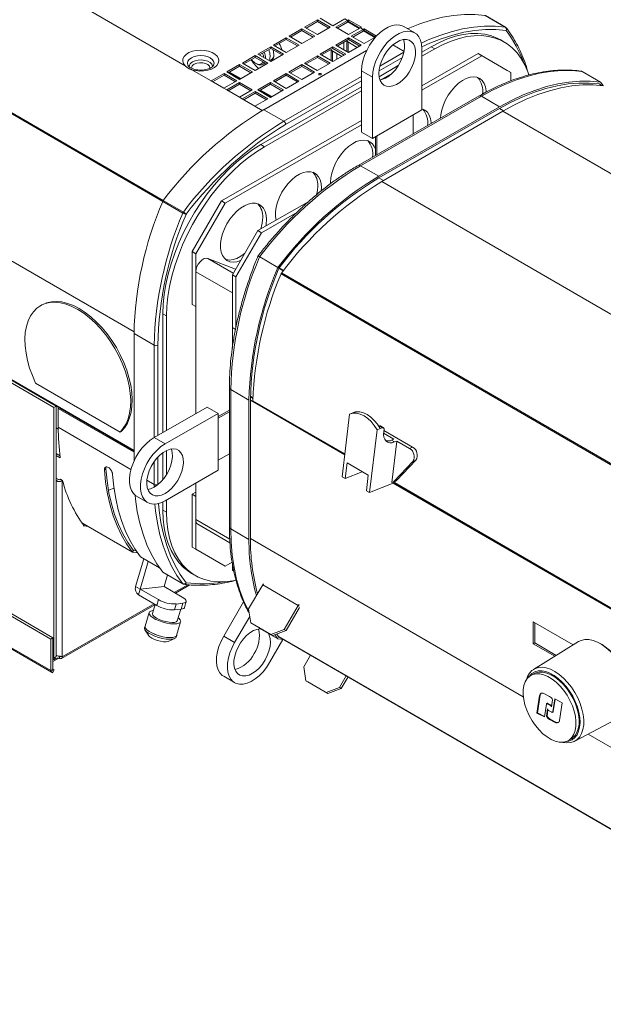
# Model space of a CAD drawing. Header units: millimetres. Extents: x 9 to 1212, y -908 to 458.
# Tile 4 of 9: x 673 to 898, y -773 to -392. Entities that reach past the tile are written whole.
import ezdxf

# ---------------------------------------------------------------- set-up
doc = ezdxf.new("R2010")
doc.units = ezdxf.units.MM

msp = doc.modelspace()

# ---------------------------------------------------------------- linework, layer by layer
at = {"color": 7, "linetype": 'Continuous', "lineweight": 15}
for p, q in [((677.98, -375.85), (736.48, -409.76)), ((787.7, -392), (782.74, -394.85)), ((792.64, -394.87), (787.7, -392)), ((787.7, -392.66), (787.7, -392)), ((788.76, -391.39), (793.7, -394.26)), ((793.7, -394.26), (798.31, -391.61)), ((799.37, -392.22), (794.76, -394.87)), ((798.31, -391.61), (799.37, -392.22)), ((799.37, -392.22), (799.37, -392.87)), ((799.73, -392.01), (804.67, -394.88)), ((799.73, -392.67), (799.73, -392.01)), ((860.3, -394.82), (852.53, -390.32)), ((860.42, -394.87), (852.66, -390.37)), ((781.68, -395.47), (776.72, -398.32)), ((781.68, -396.12), (777.28, -398.65)), ((786.62, -398.33), (781.68, -395.47)), ((781.68, -396.12), (781.68, -395.47)), ((786.05, -398.65), (781.68, -396.12)), ((782.74, -394.85), (787.68, -397.72)), ((787.7, -392.66), (783.31, -395.18)), ((787.68, -397.72), (792.64, -394.87)), ((792.07, -395.19), (787.7, -392.66)), ((794.76, -394.87), (799.7, -397.73)), ((799.37, -392.87), (795.33, -395.2)), ((799.7, -397.73), (804.31, -395.08)), ((799.73, -392.67), (804.1, -395.2)), ((805.36, -395.7), (800.76, -398.35)), ((804.31, -395.08), (805.36, -395.7)), ((805.36, -395.7), (805.36, -396.35)), ((805.72, -396.15), (805.73, -395.49)), ((805.72, -396.15), (810.1, -398.68)), ((805.73, -395.49), (810.54, -398.28)), ((825.31, -397.02), (821.07, -394.57)), ((775.65, -398.93), (770.69, -401.78)), ((775.65, -399.58), (771.26, -402.11)), ((780.59, -401.79), (775.65, -398.93)), ((775.65, -399.58), (775.65, -398.93)), ((780.03, -402.12), (775.65, -399.58)), ((776.72, -398.32), (781.66, -401.18)), ((781.66, -401.18), (786.62, -398.33)), ((799.7, -398.96), (794.74, -401.81)), ((799.7, -399.61), (795.3, -402.14)), ((804.64, -401.82), (799.7, -398.96)), ((799.7, -399.61), (799.7, -398.96)), ((804.07, -402.15), (799.7, -399.61)), ((800.76, -398.35), (805.7, -401.21)), ((805.36, -396.35), (801.32, -398.67)), ((805.7, -401.21), (810.25, -398.59)), ((859.96, -400.6), (858.55, -399.78)), ((769.63, -402.39), (764.67, -405.24)), ((769.63, -403.04), (765.24, -405.57)), ((774.57, -405.25), (769.63, -402.39)), ((769.63, -403.04), (769.63, -402.39)), ((774.01, -405.58), (769.63, -403.04)), ((770.69, -401.78), (775.63, -404.64)), ((775.63, -404.64), (780.59, -401.79)), ((793.67, -402.42), (788.71, -405.27)), ((793.67, -403.07), (789.28, -405.6)), ((797.1, -406.15), (793, -403.78)), ((793, -403.78), (793, -407.76)), ((798.61, -405.28), (793.67, -402.42)), ((793.67, -403.07), (793.67, -402.42)), ((798.05, -405.61), (793.67, -403.07)), ((794.74, -401.81), (799.68, -404.67)), ((797.94, -403.67), (797.94, -400.62)), ((803.11, -402.7), (799, -400.31)), ((799, -400.31), (799, -404.28)), ((799.57, -400.64), (799.57, -404.61)), ((799.68, -404.67), (804.64, -401.82)), ((831.72, -402.38), (828.1, -404.47)), ((828.1, -403.2), (828.1, -426.88)), ((833.14, -403.2), (828.1, -406.1)), ((831.72, -402.38), (833.14, -403.2)), ((763.61, -405.85), (758.65, -408.71)), ((763.61, -406.51), (759.22, -409.03)), ((768.55, -408.72), (763.61, -405.85)), ((763.61, -406.51), (763.61, -405.85)), ((767.98, -409.04), (763.61, -406.51)), ((764.67, -405.24), (769.61, -408.11)), ((766.93, -426.76), (806.72, -403.88)), ((769.12, -407.82), (770.13, -407.24)), ((769.12, -407.82), (770.13, -407.24)), ((769.61, -408.11), (774.57, -405.25)), ((787.65, -405.88), (782.69, -408.73)), ((787.65, -406.54), (783.26, -409.06)), ((792.59, -408.75), (787.65, -405.88)), ((787.65, -406.54), (787.65, -405.88)), ((792.02, -409.07), (787.65, -406.54)), ((788.71, -405.27), (793.65, -408.13)), ((793.57, -404.11), (793.57, -408.08)), ((793.65, -408.13), (798.61, -405.28)), ((795.21, -405.06), (795.21, -407.24)), ((828.1, -417.53), (849.79, -405.06)), ((828.1, -419.16), (851.2, -405.88)), ((849.79, -405.06), (861.12, -411.61)), ((851.2, -405.88), (849.79, -405.06)), ((851.2, -405.88), (862.53, -412.42)), ((739.09, -411.28), (746.6, -415.63)), ((757.59, -409.32), (752.63, -412.17)), ((757.59, -409.97), (753.19, -412.5)), ((762.53, -412.18), (757.59, -409.32)), ((757.59, -409.97), (757.59, -409.32)), ((761.96, -412.51), (757.59, -409.97)), ((758.65, -408.71), (763.59, -411.57)), ((763.59, -411.57), (768.55, -408.72)), ((763.75, -408.83), (764.1, -409.03)), ((766.58, -409.28), (767.49, -408.76)), ((781.63, -409.34), (776.67, -412.2)), ((781.63, -410), (777.23, -412.52)), ((786.57, -412.21), (781.63, -409.34)), ((781.63, -410), (781.63, -409.34)), ((786, -412.53), (781.63, -410)), ((782.69, -408.73), (787.63, -411.6)), ((787.63, -411.6), (792.59, -408.75)), ((818.96, -409.72), (811.54, -413.99)), ((751.56, -412.78), (746.6, -415.63)), ((751.56, -413.43), (747.17, -415.96)), ((756.5, -415.64), (751.56, -412.78)), ((751.56, -413.43), (751.56, -412.78)), ((755.94, -415.97), (751.56, -413.43)), ((752.63, -412.17), (757.57, -415.03)), ((753.71, -412.2), (758.09, -414.73)), ((753.71, -412.2), (758.09, -414.73)), ((757.57, -415.03), (762.53, -412.18)), ((775.61, -412.81), (770.65, -415.66)), ((775.61, -413.46), (771.21, -415.99)), ((780.55, -415.67), (775.61, -412.81)), ((775.61, -413.46), (775.61, -412.81)), ((779.98, -416), (775.61, -413.46)), ((776.67, -412.2), (781.61, -415.06)), ((781.61, -415.06), (786.57, -412.21)), ((804.74, -411.75), (808.97, -414.2)), ((804.74, -435.43), (804.74, -411.75)), ((808.97, -437.88), (808.97, -414.2)), ((816.45, -412.8), (812.16, -415.26)), ((862.53, -412.42), (861.12, -411.61)), ((862.53, -412.42), (862.53, -415.59)), ((890.07, -412.02), (897.13, -416.11)), ((751.54, -418.49), (746.6, -415.63)), ((751.54, -418.49), (756.5, -415.64)), ((751.54, -418.49), (752.6, -419.11)), ((757.56, -416.26), (752.6, -419.11)), ((757.56, -416.91), (753.17, -419.44)), ((762.5, -419.12), (757.56, -416.26)), ((757.56, -416.91), (757.56, -416.26)), ((761.94, -419.44), (757.56, -416.91)), ((769.58, -416.27), (764.62, -419.12)), ((769.58, -416.92), (765.19, -419.45)), ((804.74, -417.9), (765.83, -440.27)), ((774.52, -419.13), (769.58, -416.27)), ((769.58, -416.92), (769.58, -416.27)), ((773.96, -419.46), (769.58, -416.92)), ((770.65, -415.66), (775.59, -418.52)), ((775.59, -418.52), (780.55, -415.67)), ((897.7, -417.41), (896.68, -416.82)), ((897.13, -416.11), (898.15, -417.47)), ((757.54, -421.97), (752.6, -419.11)), ((757.54, -421.97), (762.5, -419.12)), ((757.54, -421.97), (758.6, -422.58)), ((763.56, -419.73), (758.6, -422.58)), ((763.54, -425.45), (758.6, -422.58)), ((763.56, -420.39), (759.17, -422.91)), ((763.54, -425.45), (768.5, -422.6)), ((768.5, -422.6), (763.56, -419.73)), ((763.56, -420.39), (763.56, -419.73)), ((767.93, -422.92), (763.56, -420.39)), ((764.62, -419.12), (769.56, -421.99)), ((765.71, -419.15), (770.08, -421.69)), ((765.71, -419.15), (770.08, -421.69)), ((804.74, -419.53), (767.24, -441.09)), ((769.56, -421.99), (774.52, -419.13)), ((850.19, -421.46), (803.43, -448.35)), ((851.09, -421.55), (804.33, -448.44)), ((851.09, -421.55), (858.15, -425.64)), ((811.39, -452.53), (858.15, -425.64)), ((811.39, -453.18), (858.15, -426.29)), ((766.93, -426.76), (774.69, -431.26)), ((828.1, -426.88), (808.97, -437.88)), ((812.6, -454.57), (859.37, -427.35)), ((824.74, -428.81), (824.74, -436.09)), ((859.37, -427.35), (1102.12, -568.06)), ((750.59, -462.09), (804.74, -430.96)), ((752, -462.91), (804.74, -432.59)), ((804.74, -435.43), (808.97, -437.88)), ((810.08, -444.53), (810.08, -437.25)), ((810.64, -444.2), (810.64, -436.92)), ((765.83, -440.27), (767.24, -441.09)), ((804.33, -448.44), (811.39, -452.53)), ((789.2, -457.04), (789.14, -458.22)), ((812.6, -454.57), (1055.36, -595.28)), ((735.62, -466.77), (727.86, -462.27)), ((728.08, -461.88), (735.85, -466.38)), ((739.25, -481.67), (750.59, -462.09)), ((740.67, -482.49), (752, -462.91)), ((752, -462.91), (750.59, -462.09)), ((764.7, -473.54), (784.36, -462.23)), ((766.11, -474.36), (779.75, -466.51)), ((754.78, -490.67), (764.7, -473.54)), ((756.19, -491.49), (766.11, -474.36)), ((766.11, -474.36), (764.7, -473.54)), ((740.67, -482.49), (739.25, -481.67)), ((739.25, -502.09), (739.25, -481.67)), ((740.67, -502.91), (740.67, -482.49)), ((765.35, -483.74), (772.4, -487.83)), ((756.03, -488.51), (745.32, -484.31)), ((754.78, -497.67), (740.67, -489.49)), ((740.67, -489.49), (740.67, -544.35)), ((756.19, -491.49), (754.78, -490.67)), ((754.78, -511.09), (754.78, -490.67)), ((756.19, -510.84), (756.19, -491.49)), ((772.76, -488.19), (774.43, -489.16)), ((772.9, -487.95), (774.6, -488.94)), ((773.62, -490.28), (1016.37, -630.98)), ((773.8, -489.96), (1016.55, -630.67)), ((754.78, -497.67), (754.78, -519.02)), ((681.14, -502.29), (680.57, -502.62)), ((740.67, -502.91), (739.25, -502.09)), ((727.92, -505.75), (729.34, -506.57)), ((727.92, -505.75), (727.92, -551.68)), ((729.34, -506.57), (729.34, -550.87)), ((685.79, -542), (634.43, -512.23)), ((686.64, -541.51), (635.19, -511.69)), ((635.24, -511.66), (716.76, -558.92)), ((716.76, -562.68), (716.76, -513.41)), ((716.76, -513.41), (724.53, -517.91)), ((755.99, -511.79), (754.78, -511.09)), ((684.58, -631.59), (496.87, -522.79)), ((685.43, -631.1), (497.72, -522.3)), ((711.35, -551.51), (678.71, -532.59)), ((496.87, -535.01), (684.58, -643.82)), ((497.12, -535.56), (684.83, -644.37)), ((753.64, -534.36), (753.64, -588.25)), ((754.16, -535.09), (761.22, -539.18)), ((754.16, -535.09), (754.16, -588.98)), ((761.22, -593.07), (761.22, -539.18)), ((762.78, -538.49), (761.79, -537.92)), ((761.79, -592.75), (761.79, -538.85)), ((761.8, -537.62), (762.79, -538.19)), ((762.93, -539.76), (798.27, -560.24)), ((685.79, -542), (686.64, -541.51)), ((685.79, -638.97), (685.79, -542)), ((686.64, -638.48), (686.64, -541.51)), ((687.81, -542.14), (687.48, -542.33)), ((687.48, -542.33), (716.76, -559.3)), ((687.48, -549.68), (687.48, -542.33)), ((724.53, -553.63), (745.07, -541.82)), ((728.76, -556.09), (749.31, -544.27)), ((745.07, -541.82), (749.31, -544.27)), ((749.31, -545.54), (753.64, -543.05)), ((749.31, -546.19), (753.64, -543.7)), ((749.31, -544.27), (749.31, -566.32)), ((800.14, -544.53), (797.24, -568.82)), ((800.14, -544.53), (801.33, -544.05)), ((801.33, -544.05), (802.24, -543.68)), ((686.64, -549.84), (687.48, -550.33)), ((711.35, -551.51), (711.91, -551.18)), ((810.73, -550.67), (807.83, -574.95)), ((811.92, -550.19), (810.73, -550.67)), ((811.63, -549.12), (811.35, -549.23)), ((812.83, -549.82), (811.63, -549.12)), ((812.83, -549.82), (811.92, -550.19)), ((813.23, -549.82), (812.03, -549.12)), ((813.27, -552), (817.22, -554.29)), ((813.32, -551.27), (813.43, -550.4)), ((824.5, -557.34), (813.37, -550.89)), ((724.53, -553.63), (728.76, -556.09)), ((816.3, -554.66), (817.22, -554.29)), ((817.5, -555.35), (816.3, -554.66)), ((816.5, -571.05), (818.42, -554.99)), ((817.07, -555.51), (817.12, -555.13)), ((818.42, -554.99), (817.5, -555.35)), ((823.31, -557.82), (818.42, -554.99)), ((688.15, -560.66), (686.64, -559.78)), ((727.92, -559.48), (727.92, -569.87)), ((729.34, -558.64), (729.34, -567.89)), ((753.64, -559.95), (749.31, -562.44)), ((823.31, -557.82), (824.5, -557.34)), ((688.26, -561.47), (686.64, -560.53)), ((799.17, -563.44), (798.44, -569.51)), ((807.35, -568.19), (799.17, -563.44)), ((817.22, -570.66), (824.6, -562.88)), ((818.41, -570.17), (825.79, -562.4)), ((825.79, -562.4), (824.6, -562.88)), ((705.89, -565.73), (705.33, -566.1)), ((749.31, -566.32), (728.76, -578.13)), ((798.44, -569.51), (805.04, -566.84)), ((687.52, -569.91), (686.64, -569.39)), ((686.67, -570.39), (686.64, -570.37)), ((687.52, -569.91), (686.67, -570.39)), ((686.67, -570.39), (686.67, -637.88)), ((688.09, -569.91), (688.31, -569.78)), ((688.09, -569.91), (688.93, -570.4)), ((688.4, -570.08), (688.31, -569.78)), ((688.31, -569.78), (689.16, -570.27)), ((688.93, -570.4), (689.16, -570.27)), ((688.93, -638.37), (688.93, -570.4)), ((740.67, -571.29), (740.67, -585.38)), ((798.44, -569.51), (797.24, -568.82)), ((806.63, -574.26), (807.35, -568.19)), ((817.64, -570.98), (807.83, -574.95)), ((816.74, -570.98), (817.93, -570.5)), ((817.14, -571.18), (947.87, -646.96)), ((817.22, -570.66), (818.41, -570.17)), ((817.69, -570.6), (817.64, -570.98)), ((706.9, -574.05), (709.04, -573.24)), ((739.25, -575.58), (740.67, -574.77)), ((807.83, -574.95), (806.63, -574.26)), ((717.76, -576.33), (721.99, -578.79)), ((727.92, -578.57), (727.92, -581.69)), ((729.34, -577.8), (729.34, -582.5)), ((739.25, -595.99), (739.25, -575.58)), ((740.67, -576.39), (739.25, -575.58)), ((740.67, -596.81), (740.67, -576.39)), ((727.92, -581.69), (729.34, -582.5)), ((696.62, -586.67), (716.16, -597.99)), ((698.2, -587.58), (697.19, -587.45)), ((699.05, -588.08), (697.5, -587.86)), ((741.49, -587.21), (753.86, -594.37)), ((754.16, -588.98), (761.22, -593.07)), ((716.56, -597.3), (716.08, -597.92)), ((716.26, -598.03), (716.56, -597.3)), ((717.56, -597.43), (716.56, -597.3)), ((716.56, -597.3), (716.56, -597.3)), ((740.67, -596.81), (739.25, -595.99)), ((752, -603.35), (740.67, -596.81)), ((717.39, -611.25), (720.52, -600.52)), ((719.16, -612.27), (722.29, -601.55)), ((719.33, -599.83), (726.66, -604.08)), ((754.7, -601.8), (752, -603.35)), ((727.86, -605.69), (735.62, -610.19)), ((727.96, -605.78), (735.72, -610.28)), ((754.78, -604.99), (754.78, -602.3)), ((755.35, -605.32), (754.78, -604.99)), ((729.67, -606.77), (728.36, -611.27)), ((739, -606.18), (740.41, -607)), ((719.16, -612.27), (717.39, -611.25)), ((719.16, -612.27), (718.5, -614.55)), ((728.36, -611.27), (719.16, -612.27)), ((719.16, -612.27), (728.36, -611.27)), ((719.16, -612.27), (726.21, -616.36)), ((735.41, -615.36), (728.36, -611.27)), ((732.78, -613.83), (738.32, -610.64)), ((766.52, -610.65), (761.05, -619.91)), ((780.28, -618.62), (766.52, -610.65)), ((718.5, -614.55), (725.55, -618.64)), ((725.55, -618.64), (726.21, -616.36)), ((736.26, -619.39), (736.93, -617.12)), ((751.44, -630.43), (759.11, -617.19)), ((688.67, -639.19), (724.87, -618.38)), ((724.9, -618.26), (723.89, -621.74)), ((733.03, -618.05), (732.36, -620.32)), ((732.36, -620.32), (734.99, -620.04)), ((733.03, -618.05), (735.66, -617.76)), ((733.49, -624.54), (734.8, -620.06)), ((734.99, -620.04), (735.66, -617.76)), ((761.05, -619.91), (761.89, -625.3)), ((780.28, -618.62), (774.81, -627.89)), ((780.8, -619.45), (775.55, -628.34)), ((780.68, -618.87), (780.28, -618.62)), ((722.59, -621.36), (721.05, -626.64)), ((723.87, -621.9), (723.89, -621.74)), ((755.68, -632.89), (761.5, -622.82)), ((721.01, -626.62), (720.82, -627.26)), ((720.98, -626.82), (721.01, -626.62)), ((720.99, -628.02), (722.32, -630.16)), ((721.03, -626.84), (721.05, -626.64)), ((733.25, -630.19), (734.79, -624.92)), ((761.89, -625.3), (769.66, -629.8)), ((761.89, -625.3), (762.63, -625.75)), ((762.63, -625.75), (770.4, -630.26)), ((765.35, -627.48), (772.4, -631.57)), ((769.66, -629.8), (774.81, -627.89)), ((775.55, -628.34), (770.4, -630.26)), ((774.81, -627.89), (775.55, -628.34)), ((871.17, -624.99), (886.55, -633.91)), ((871.17, -633.4), (871.17, -624.99)), ((871.73, -633.08), (871.73, -625.32)), ((685.43, -631.1), (684.58, -631.59)), ((684.58, -643.82), (684.58, -631.59)), ((685.43, -643.33), (685.43, -631.1)), ((730.28, -632.49), (732.56, -631.4)), ((733.11, -630.84), (733.29, -630.21)), ((751.44, -630.43), (755.68, -632.89)), ((774.35, -631.8), (769.2, -640.7)), ((770.4, -630.26), (769.66, -629.8)), ((772.4, -631.57), (771.2, -629.96)), ((772.81, -630.86), (771.93, -629.69)), ((774.59, -631.83), (772.4, -631.57)), ((772.72, -630.74), (1018.06, -772.95)), ((772.96, -630.88), (772.81, -630.86)), ((871.17, -633.4), (871.73, -633.08)), ((879.53, -638.25), (871.17, -633.4)), ((888.63, -632.62), (871.25, -643.37)), ((880.07, -637.91), (871.73, -633.08)), ((897.77, -633.76), (897.08, -633.36)), ((687.67, -639.02), (685.43, -640.3)), ((685.43, -639.34), (685.61, -639.44)), ((685.79, -638.95), (685.55, -639.14)), ((686.56, -638.47), (685.71, -638.96)), ((685.79, -638.97), (686.64, -638.48)), ((686.25, -639.27), (686.25, -638.56)), ((686.64, -636.47), (686.67, -636.53)), ((686.64, -637.56), (686.67, -637.54)), ((686.64, -637.87), (686.67, -637.88)), ((687.94, -638.09), (687.94, -639.07)), ((689, -638.46), (688.82, -638.35)), ((782.4, -642.36), (785.04, -637.88)), ((685.43, -643.33), (684.58, -643.82)), ((685.43, -643.33), (684.83, -644.37)), ((685.27, -644.62), (685.87, -643.58)), ((685.87, -643.58), (685.43, -643.32)), ((685.87, -643.58), (685.43, -643.33)), ((782.4, -642.36), (783.23, -647.74)), ((685.27, -644.62), (684.83, -644.37)), ((751.44, -646.02), (755.67, -648.47)), ((796.16, -650.33), (798.8, -645.86)), ((796.9, -650.79), (799.55, -646.29)), ((871.43, -645.02), (870.23, -645.71)), ((783.23, -647.74), (791.01, -652.25)), ((783.23, -647.74), (783.98, -648.2)), ((783.98, -648.2), (791.75, -652.7)), ((791.01, -652.25), (796.16, -650.33)), ((796.9, -650.79), (791.75, -652.7)), ((796.16, -650.33), (796.9, -650.79)), ((791.75, -652.7), (791.01, -652.25)), ((873.6, -653.47), (872.58, -660.3)), ((873.81, -653.35), (872.8, -660.18)), ((873.81, -653.35), (873.6, -653.47)), ((877.44, -653.82), (875.24, -652.7)), ((878.22, -657.9), (878.63, -655.12)), ((879.44, -654.8), (878.7, -659.78)), ((879.62, -654.89), (878.91, -659.66)), ((882.32, -656.26), (879.44, -654.8)), ((875.47, -661.77), (876.21, -656.79)), ((876.69, -658.67), (876.28, -661.45)), ((876.83, -659.05), (876.49, -661.33)), ((876.75, -656.51), (876.54, -656.63)), ((876.54, -656.63), (877.85, -657.3)), ((876.75, -656.51), (878.06, -657.18)), ((878.06, -657.18), (877.85, -657.3)), ((881.31, -663.1), (882.32, -656.26)), ((872.8, -660.18), (872.58, -660.3)), ((872.58, -660.3), (875.47, -661.77)), ((872.8, -660.18), (875.5, -661.56)), ((876.49, -661.33), (876.28, -661.45)), ((878.37, -659.94), (877.06, -659.27)), ((877.68, -662.63), (877.46, -662.75)), ((877.46, -662.75), (879.67, -663.87)), ((877.68, -662.63), (879.88, -663.75)), ((878.91, -659.66), (878.7, -659.78)), ((887.23, -671.15), (905.26, -661.54)), ((879.88, -663.75), (879.67, -663.87)), ((884.68, -670.85), (885.89, -670.16))]:
    msp.add_line(p, q, dxfattribs=at)
at = {"color": 8, "linetype": 'Continuous', "lineweight": 15}
for p, q in [((799.46, -392.82), (803.83, -395.36)), ((860.3, -394.82), (860.52, -394.95)), ((860.52, -394.95), (860.82, -395.34)), ((805.46, -396.3), (809.83, -398.83)), ((624.46, -401.86), (728.06, -461.91)), ((624.46, -402.28), (727.88, -462.23)), ((816.88, -401.72), (821.19, -404.22)), ((820.54, -406.53), (811.51, -411.72)), ((811.84, -409.9), (821.12, -404.56)), ((753.43, -412.36), (757.8, -414.89)), ((774.69, -431.26), (804.74, -413.98)), ((804.74, -415.61), (775.4, -432.48)), ((896.64, -416.81), (897.66, -417.41)), ((765.43, -419.31), (769.8, -421.85)), ((763.54, -425.45), (766.36, -427.08)), ((858.15, -426.29), (859.67, -427.17)), ((811.39, -453.18), (813.19, -454.23)), ((624.46, -459.25), (716.77, -512.76)), ((755.16, -490.01), (745.32, -484.31)), ((635.45, -511.51), (716.76, -558.65)), ((724.53, -553.63), (724.53, -517.91)), ((725.94, -517.91), (725.94, -552.82)), ((798.25, -560.36), (761.79, -539.22)), ((762.76, -539.38), (798.3, -559.98)), ((802.38, -543.76), (802.24, -543.68)), ((687.48, -549.68), (715.57, -565.95)), ((724.53, -571.8), (724.53, -563)), ((725.94, -561.24), (725.94, -571.8)), ((721.73, -570.18), (724.53, -571.8)), ((947.85, -647.07), (817.02, -571.23)), ((817.43, -571.07), (947.9, -646.69)), ((724.53, -572.82), (724.53, -571.8)), ((696.59, -586.63), (716.08, -597.92)), ((753.79, -592.98), (740.67, -585.38)), ((761.79, -592.75), (867.3, -653.91)), ((716.08, -597.92), (716.26, -598.03)), ((719.25, -599.76), (726.63, -604.04)), ((732.31, -613.56), (737.51, -610.57)), ((735.85, -610.32), (735.64, -610.2)), ((736.34, -610.39), (735.85, -610.32)), ((689, -638.46), (724.52, -618.04)), ((765.13, -627.2), (765.35, -627.48)), ((1017.99, -772.84), (772.64, -630.63)), ((685.71, -638.96), (685.43, -638.8)), ((892.35, -668.42), (1008.21, -735.58))]:
    msp.add_line(p, q, dxfattribs=at)
at = {"color": 7, "linetype": 'Continuous', "lineweight": 15, "flags": 128}
for points in [[(822.52, -395.41), (822.76, -395.3), (827.25, -393.53), (831.69, -392.1), (836.07, -391.02), (840.35, -390.31), (844.54, -389.95), (848.6, -389.96), (852.53, -390.32)], [(804.74, -411.75), (804.87, -409.86), (805.26, -407.87), (805.89, -405.84), (806.75, -403.82), (807.82, -401.86), (809.07, -400.03), (810.46, -398.36), (811.95, -396.91), (813.51, -395.72), (815.09, -394.81), (816.65, -394.21), (818.14, -393.94), (819.53, -394.01), (820.78, -394.41), (821.07, -394.57)], [(808.97, -414.2), (809.1, -412.31), (809.49, -410.32), (810.12, -408.29), (810.99, -406.27), (812.06, -404.32), (813.3, -402.48), (814.69, -400.82), (816.19, -399.36), (817.75, -398.17), (819.33, -397.26), (820.88, -396.66), (822.38, -396.4), (823.77, -396.46), (825.01, -396.87), (826.08, -397.59), (826.95, -398.62), (827.58, -399.92), (827.97, -401.46), (828.1, -403.2)], [(811.45, -412.77), (811.58, -411.16), (811.96, -409.45), (812.58, -407.71), (813.41, -406.01), (814.43, -404.41), (815.59, -402.97), (816.87, -401.73), (818.2, -400.74), (819.54, -400.04), (820.85, -399.65), (822.08, -399.59), (823.18, -399.86), (824.11, -400.45), (824.83, -401.34), (825.33, -402.49), (825.59, -403.87), (825.59, -405.42), (825.33, -407.09), (824.83, -408.82), (824.11, -410.55), (823.18, -412.2), (822.08, -413.74), (820.85, -415.08), (819.54, -416.2), (818.2, -417.05), (816.87, -417.6), (815.59, -417.82), (814.43, -417.72), (813.41, -417.28), (812.58, -416.54), (811.96, -415.52), (811.58, -414.25), (811.45, -412.77)], [(820.96, -399.63), (821.1, -400.04), (821.36, -401.42), (821.36, -402.97), (821.1, -404.64), (820.6, -406.37), (819.87, -408.09), (818.94, -409.75), (817.85, -411.28), (816.62, -412.63), (815.31, -413.75), (813.97, -414.6), (812.63, -415.14), (811.88, -415.31)], [(858.55, -399.78), (857.4, -399.17), (855.01, -398.21), (852.46, -397.58), (849.77, -397.27), (846.95, -397.31), (844.03, -397.67), (841.03, -398.37), (837.96, -399.39), (834.85, -400.73), (831.72, -402.38)], [(869.4, -413.31), (868.99, -412.09), (867.85, -409.38), (866.47, -406.93), (864.87, -404.75), (863.05, -402.85), (861.02, -401.26), (858.81, -399.98), (856.42, -399.03), (853.87, -398.39), (851.18, -398.09), (848.36, -398.13), (845.44, -398.49), (842.44, -399.19), (839.38, -400.21), (836.27, -401.55), (833.14, -403.2)], [(736.48, -409.76), (735.85, -408.91), (735.58, -407.99), (735.67, -407.07), (736.13, -406.18), (736.93, -405.37), (738.02, -404.7), (739.35, -404.18), (740.85, -403.85), (742.45, -403.73), (744.04, -403.82), (745.56, -404.12), (746.93, -404.61), (748.06, -405.26), (748.9, -406.05), (749.41, -406.93), (749.56, -407.85), (749.35, -408.77), (748.77, -409.64), (747.87, -410.41), (746.69, -411.03), (745.29, -411.49), (743.75, -411.75), (742.15, -411.8), (740.57, -411.64), (739.09, -411.28)], [(770.51, -403.55), (770.71, -404.33), (770.85, -405.58)], [(766.67, -408.28), (766.42, -408.69), (765.82, -409.13), (765.06, -409.26), (764.19, -409.05), (763.29, -408.53), (762.42, -407.73), (762.12, -407.37)], [(766.48, -404.86), (766.79, -405.88), (766.9, -406.53)], [(769.38, -405.98), (769.25, -407), (768.93, -407.71)], [(767.24, -408.61), (766.83, -409.11), (766.13, -409.46), (765.27, -409.48), (764.33, -409.16), (764.1, -409.03)], [(789.04, -412.82), (788.88, -412.76), (788.69, -412.74), (788.5, -412.76), (788.33, -412.82), (788.22, -412.92), (788.19, -413.03), (788.22, -413.14), (788.33, -413.23), (788.49, -413.29), (788.69, -413.32), (788.88, -413.29), (789.04, -413.23), (789.15, -413.14), (789.19, -413.03), (789.15, -412.92), (789.04, -412.82)], [(835.27, -430.04), (835.38, -428.76), (835.76, -426.87), (836.38, -424.93), (837.22, -423.01), (838.26, -421.17), (839.47, -419.44), (840.81, -417.89), (842.25, -416.56), (843.74, -415.48), (845.24, -414.69), (846.71, -414.21), (848.1, -414.06), (849.38, -414.23), (850.51, -414.73), (851.45, -415.53), (852.18, -416.62), (852.68, -417.97), (852.94, -419.53), (852.96, -419.93)], [(890.07, -412.02), (886.13, -411.64), (882.05, -411.62), (877.85, -411.97), (873.55, -412.68), (869.17, -413.76), (864.71, -415.19), (860.2, -416.97), (855.65, -419.09), (851.09, -421.55)], [(858.15, -425.64), (862.71, -423.18), (867.26, -421.06), (871.77, -419.28), (876.22, -417.85), (880.61, -416.78), (884.91, -416.06), (889.11, -415.72), (893.19, -415.73), (897.13, -416.11)], [(858.15, -426.29), (862.66, -423.86), (867.16, -421.76), (871.62, -419.99), (876.03, -418.58), (880.37, -417.51), (884.62, -416.8), (888.78, -416.45), (892.82, -416.46), (896.72, -416.82)], [(859.37, -427.35), (863.92, -424.86), (868.45, -422.71), (872.95, -420.9), (877.4, -419.44), (881.78, -418.33), (886.08, -417.57), (890.28, -417.18), (894.36, -417.15), (898.31, -417.49)], [(828.1, -426.45), (828.12, -426.45), (829.25, -426.95), (830.19, -427.75), (830.93, -428.84), (831.43, -430.19), (831.68, -431.75), (831.7, -432.09)], [(765.83, -440.27), (762.7, -442.22), (759.59, -444.45), (756.53, -446.96), (753.52, -449.71), (750.6, -452.7), (747.79, -455.91), (745.1, -459.3), (742.55, -462.87), (740.16, -466.57), (737.94, -470.4), (735.92, -474.32), (734.1, -478.31), (732.49, -482.33), (731.12, -486.36), (729.98, -490.38), (729.08, -494.36), (728.44, -498.26), (728.05, -502.07), (727.92, -505.75)], [(767.24, -441.09), (764.11, -443.04), (761, -445.27), (757.94, -447.77), (754.93, -450.53), (752.02, -453.52), (749.2, -456.73), (746.51, -460.12), (743.96, -463.68), (741.57, -467.39), (739.35, -471.22), (737.33, -475.14), (735.51, -479.12), (733.9, -483.15), (732.53, -487.18), (731.39, -491.2), (730.5, -495.18), (729.85, -499.08), (729.46, -502.88), (729.34, -506.57)], [(792.75, -455.39), (792.74, -455), (792.87, -453.2), (793.25, -451.31), (793.87, -449.38), (794.71, -447.46), (795.75, -445.61), (796.96, -443.89), (798.3, -442.34), (799.73, -441), (801.22, -439.93), (802.73, -439.14), (804.19, -438.66), (805.59, -438.5), (806.87, -438.67), (807.99, -439.17), (808.94, -439.97), (809.67, -441.06), (810.08, -442.07)], [(771.74, -469.49), (771.52, -468.07), (771.52, -466.34), (771.77, -464.49), (772.27, -462.57), (773.01, -460.63), (773.95, -458.74), (775.08, -456.95), (776.36, -455.31), (777.75, -453.86), (779.22, -452.65), (780.72, -451.72), (782.21, -451.08), (783.65, -450.76), (784.99, -450.77), (786.2, -451.1), (787.24, -451.76), (788.08, -452.71), (788.69, -453.93), (789.07, -455.39), (789.2, -457.04), (789.2, -457.04)], [(787.79, -456.22), (787.66, -458.02), (787.34, -459.7)], [(758, -485.1), (757.96, -485.12), (756.49, -485.6), (755.1, -485.76), (753.82, -485.58), (752.69, -485.09), (751.75, -484.28), (751.02, -483.19), (750.52, -481.85), (750.26, -480.29), (750.26, -478.56), (750.52, -476.71), (751.02, -474.79), (751.75, -472.85), (752.69, -470.96), (753.82, -469.17), (755.1, -467.53), (756.49, -466.08), (757.96, -464.87), (759.46, -463.94), (760.95, -463.3), (762.39, -462.98), (763.73, -462.99), (764.94, -463.32), (765.98, -463.98), (766.82, -464.93), (767.44, -466.15), (767.82, -467.61), (767.94, -469.26), (767.94, -469.26)], [(767.94, -469.26), (767.82, -471.06), (767.69, -471.82)], [(759.55, -482.43), (759.54, -482.44), (758.05, -483.51), (756.55, -484.3), (755.08, -484.78), (753.69, -484.94), (752.41, -484.77), (752.15, -484.69)], [(745.32, -484.31), (744.64, -484.21), (743.87, -484.41), (743.07, -484.88), (742.3, -485.59), (741.63, -486.48), (741.11, -487.48), (740.78, -488.51), (740.67, -489.49)], [(678.71, -532.59), (677.44, -529.68), (676.39, -526.74), (675.57, -523.82), (674.99, -520.94), (674.65, -518.15), (674.57, -515.48), (674.73, -512.96), (675.15, -510.62), (675.81, -508.49), (676.7, -506.59), (677.83, -504.96), (679.16, -503.61), (680.69, -502.55), (682.39, -501.81), (684.25, -501.38), (686.24, -501.28), (688.34, -501.5), (690.53, -502.05), (692.76, -502.91), (695.03, -504.08), (697.29, -505.54), (699.53, -507.27), (701.71, -509.25), (703.81, -511.46), (705.81, -513.88), (707.67, -516.46), (709.37, -519.18), (710.9, -522.01), (712.23, -524.9), (713.35, -527.84), (714.25, -530.77), (714.91, -533.66), (715.32, -536.48), (715.49, -539.2), (715.4, -541.77), (715.07, -544.17), (714.49, -546.37), (713.66, -548.35), (712.61, -550.06), (711.35, -551.51)], [(681.14, -502.29), (681.25, -502.23), (682.96, -501.48), (684.82, -501.06), (686.81, -500.95), (688.91, -501.18), (691.09, -501.72), (693.33, -502.59), (695.6, -503.75), (697.86, -505.21), (700.1, -506.94), (702.28, -508.93), (704.38, -511.14), (706.37, -513.55), (708.23, -516.13), (709.94, -518.85), (711.46, -521.68), (712.8, -524.58), (713.92, -527.51), (714.82, -530.44), (715.48, -533.34), (715.89, -536.16), (716.06, -538.87), (715.97, -541.45), (715.64, -543.85), (715.05, -546.05), (714.23, -548.02), (713.18, -549.74), (711.91, -551.18)], [(810.73, -550.67), (809.67, -548.98), (808.46, -547.48), (807.12, -546.23), (805.71, -545.25), (804.27, -544.57), (802.83, -544.22), (801.44, -544.21), (800.14, -544.53)], [(801.33, -544.05), (802.63, -543.73), (804.02, -543.74), (805.46, -544.09), (806.91, -544.76), (808.32, -545.75), (809.65, -547), (810.86, -548.5), (811.92, -550.19)], [(813.43, -550.4), (813.43, -550.24), (813.41, -550.09), (813.36, -549.97), (813.29, -549.87), (813.2, -549.81), (813.09, -549.78), (812.96, -549.78), (812.83, -549.82)], [(817.5, -555.35), (816.56, -555.62), (815.68, -555.65), (814.9, -555.43), (814.25, -554.98), (813.75, -554.31), (813.42, -553.44), (813.27, -552.42), (813.32, -551.27)], [(717.76, -576.33), (717.49, -576.17), (716.52, -575.29), (715.77, -574.12), (715.25, -572.69), (714.99, -571.05), (714.99, -569.22), (715.25, -567.28), (715.77, -565.26), (716.52, -563.23), (717.49, -561.23), (718.65, -559.33), (719.97, -557.58), (721.42, -556.01), (722.95, -554.69), (724.53, -553.63)], [(728.76, -578.13), (727.19, -578.89), (725.66, -579.32), (724.21, -579.42), (722.89, -579.19), (721.72, -578.62), (720.75, -577.74), (720, -576.57), (719.49, -575.15), (719.23, -573.5), (719.23, -571.68), (719.49, -569.73), (720, -567.72), (720.75, -565.68), (721.72, -563.69), (722.89, -561.79), (724.21, -560.03), (725.66, -558.47), (727.19, -557.14), (728.76, -556.09)], [(728.76, -575.27), (727.42, -575.9), (726.13, -576.2), (724.93, -576.18), (723.87, -575.83), (722.99, -575.16), (722.32, -574.21), (721.88, -572.99), (721.68, -571.57), (721.75, -569.98), (722.07, -568.29), (722.63, -566.55), (723.41, -564.84), (724.38, -563.21), (725.51, -561.72), (726.76, -560.42), (728.09, -559.37), (729.43, -558.59), (730.76, -558.13), (732.01, -557.98), (733.14, -558.17), (734.12, -558.68), (734.9, -559.5), (735.46, -560.59), (735.77, -561.91), (735.84, -563.43), (735.65, -565.07), (735.21, -566.8), (734.53, -568.53), (733.65, -570.21), (732.59, -571.78), (731.39, -573.18), (730.1, -574.36), (728.76, -575.27)], [(731.19, -558.04), (731.22, -558.13), (731.54, -559.46), (731.6, -560.97), (731.41, -562.62), (730.97, -564.34), (730.3, -566.07), (729.42, -567.75), (728.36, -569.32), (727.16, -570.72), (725.87, -571.9), (724.53, -572.82)], [(716.08, -597.92), (713.88, -594.82), (711.92, -591.44), (710.2, -587.8), (708.72, -583.9), (707.48, -579.77), (706.51, -575.41), (705.79, -570.85), (705.33, -566.1)], [(716.56, -597.3), (714.38, -594.22), (712.44, -590.87), (710.72, -587.25), (709.25, -583.39), (708.03, -579.29), (707.06, -574.97), (706.35, -570.44), (705.89, -565.73)], [(708.5, -567.94), (708.96, -572.69), (709.68, -577.25), (710.66, -581.61), (711.89, -585.74), (713.37, -589.64), (715.1, -593.28), (717.06, -596.66), (719.25, -599.76)], [(724.53, -572.82), (723.19, -573.44), (722.1, -573.72)], [(727.86, -605.69), (725.58, -602.47), (723.54, -598.95), (721.77, -595.15), (720.25, -591.08), (719, -586.76), (718.02, -582.21), (717.32, -577.43), (717.17, -575.93)], [(727.92, -581.69), (728.05, -585.22), (728.44, -588.58), (729.08, -591.74), (729.98, -594.69), (731.12, -597.4), (732.49, -599.85), (734.1, -602.03), (735.92, -603.92), (737.94, -605.51), (739, -606.18)], [(729.34, -582.5), (729.46, -586.04), (729.85, -589.4), (730.5, -592.56), (731.39, -595.51), (732.53, -598.22), (733.9, -600.67), (735.51, -602.85), (737.33, -604.74), (739.35, -606.33), (741.57, -607.61), (743.96, -608.57), (746.51, -609.2), (749.2, -609.5), (752.02, -609.47), (754.93, -609.1), (756.15, -608.86)], [(718.13, -598.25), (717.94, -598.23), (716.26, -598.03)], [(766.52, -610.65), (766.68, -610.4), (766.8, -610.26)], [(735.66, -617.76), (736.23, -617.65), (736.64, -617.47), (736.89, -617.22), (736.94, -616.91), (736.82, -616.55), (736.51, -616.17), (736.04, -615.76), (735.41, -615.36)], [(722.57, -621.56), (722.74, -621.1), (723.25, -620.76), (724.08, -620.56), (724.24, -620.54)], [(736.26, -619.39), (736.22, -619.49), (735.98, -619.74), (735.57, -619.93), (734.99, -620.04)], [(780.56, -618.24), (780.44, -618.38), (780.28, -618.62)], [(733.84, -623.34), (734.09, -623.55), (734.63, -624.16), (734.81, -624.72), (734.64, -625.18), (734.13, -625.52), (733.3, -625.72), (732.2, -625.77), (730.9, -625.67), (729.46, -625.43), (727.99, -625.05), (726.55, -624.55), (725.24, -623.98), (724.13, -623.36), (723.29, -622.72), (722.75, -622.11), (722.57, -621.56), (722.57, -621.56)], [(733.49, -624.54), (733.47, -624.59), (733.12, -624.94), (732.45, -625.15), (731.49, -625.21), (730.33, -625.12), (729.05, -624.88), (727.74, -624.51), (726.5, -624.04), (725.42, -623.51), (724.59, -622.94), (724.06, -622.39), (723.87, -621.9)], [(720.82, -627.26), (720.79, -627.46), (720.98, -628.02), (721.52, -628.63), (722.37, -629.27), (723.49, -629.9), (724.81, -630.48), (726.26, -630.97), (727.75, -631.36), (729.19, -631.61), (730.5, -631.71), (731.61, -631.65), (732.45, -631.45), (732.96, -631.1), (733.11, -630.84)], [(733.32, -629.95), (733.32, -630), (733.15, -630.47), (732.63, -630.81), (731.79, -631.02), (730.69, -631.07), (729.37, -630.97), (727.93, -630.72), (726.44, -630.34), (725, -629.84), (723.68, -629.26), (722.56, -628.64), (721.7, -628), (721.17, -627.38), (720.98, -626.82)], [(733.25, -630.19), (733.1, -630.45), (732.59, -630.79), (731.76, -631), (730.66, -631.05), (729.36, -630.95), (727.92, -630.7), (726.45, -630.32), (725.01, -629.83), (723.7, -629.26), (722.59, -628.63), (721.75, -628), (721.22, -627.39), (721.03, -626.84)], [(767.45, -639.69), (766.41, -641.27), (765.23, -642.7), (763.95, -643.91), (762.61, -644.86), (761.27, -645.52), (759.96, -645.87), (758.75, -645.89), (757.67, -645.58), (756.77, -644.95), (756.07, -644.03), (755.6, -642.84), (755.37, -641.44), (755.41, -639.87), (755.69, -638.19), (756.22, -636.46), (756.98, -634.74), (757.93, -633.09), (759.04, -631.58), (760.28, -630.26), (761.6, -629.17), (762.95, -628.36), (764.27, -627.85), (765.54, -627.67), (765.67, -627.67)], [(730.28, -632.49), (730.02, -632.58), (729.23, -632.69), (728.22, -632.66), (727.06, -632.47), (725.86, -632.16), (724.69, -631.75), (723.68, -631.26), (722.88, -630.74), (722.37, -630.23), (722.32, -630.16)], [(751.44, -646.02), (750.91, -645.66), (749.99, -644.71), (749.3, -643.47), (748.84, -641.98), (748.65, -640.29), (748.71, -638.43), (749.04, -636.46), (749.61, -634.44), (750.42, -632.41), (751.44, -630.43)], [(768.75, -629.45), (769.08, -630.12), (769.43, -631.42), (769.52, -632.91), (769.36, -634.55), (768.95, -636.26), (768.31, -638), (767.45, -639.69)], [(908.85, -652.97), (908.62, -650.87), (908.14, -648.68), (907.43, -646.46), (906.5, -644.25), (905.37, -642.09), (904.06, -640.05), (902.61, -638.15), (901.03, -636.43), (899.38, -634.95), (897.67, -633.72), (895.95, -632.77), (894.26, -632.12), (892.63, -631.8), (891.09, -631.79), (889.68, -632.11), (888.63, -632.62)], [(769.2, -640.7), (768, -642.57), (766.64, -644.28), (765.17, -645.79), (763.62, -647.05), (762.05, -648.03), (760.48, -648.71), (758.96, -649.06), (757.54, -649.08), (756.26, -648.76), (755.14, -648.11), (754.22, -647.16), (753.53, -645.92), (753.08, -644.44), (752.88, -642.74), (752.95, -640.89), (753.27, -638.92), (753.85, -636.89), (754.66, -634.86), (755.68, -632.89)], [(868.48, -647.4), (868.92, -646.16), (869.67, -644.84), (870.64, -643.8), (871.81, -643.07), (873.15, -642.64), (874.62, -642.54), (876.2, -642.77), (877.86, -643.32), (879.54, -644.18), (881.23, -645.33), (882.87, -646.74), (884.43, -648.39), (885.89, -650.23), (887.19, -652.23), (888.33, -654.34), (889.26, -656.51), (889.97, -658.7), (890.45, -660.85), (890.68, -662.92), (890.65, -664.86), (890.38, -666.63), (889.86, -668.19), (889.1, -669.5), (888.13, -670.54), (886.96, -671.28), (885.63, -671.7), (884.15, -671.8), (882.57, -671.58), (882.34, -671.52)], [(887.67, -663.48), (887.44, -661.51), (886.98, -659.47), (886.27, -657.39), (885.35, -655.33), (884.24, -653.35), (882.95, -651.49), (881.54, -649.79), (880.02, -648.31), (878.44, -647.07), (876.83, -646.11), (875.24, -645.44), (873.71, -645.09), (872.26, -645.07), (870.95, -645.38), (869.79, -646), (868.83, -646.92), (868.07, -648.12), (867.55, -649.58), (867.27, -651.24), (867.24, -653.09), (867.46, -655.05), (867.93, -657.1), (868.64, -659.18), (869.56, -661.24), (870.67, -663.22), (871.95, -665.08), (873.37, -666.78), (874.89, -668.26), (876.47, -669.5), (878.08, -670.46), (879.67, -671.13), (881.2, -671.47), (882.65, -671.5), (883.96, -671.19), (885.12, -670.57), (886.08, -669.65), (886.84, -668.45), (887.36, -666.99), (887.64, -665.32), (887.67, -663.48)], [(883.7, -671.28), (884.94, -671.09), (886.17, -670.58), (887.22, -669.76), (888.07, -668.65), (888.7, -667.29), (889.09, -665.7), (889.24, -663.92), (889.14, -661.99), (888.8, -659.96), (888.22, -657.87), (887.41, -655.78), (886.4, -653.73), (885.21, -651.76), (883.86, -649.94), (882.39, -648.3), (880.84, -646.87), (879.23, -645.69), (877.61, -644.8), (876.01, -644.2), (874.48, -643.92), (873.05, -643.95), (871.74, -644.31), (870.6, -644.98), (869.65, -645.94), (869.36, -646.35)], [(888.87, -662.79), (888.65, -660.82), (888.18, -658.77), (887.48, -656.69), (886.56, -654.64), (885.44, -652.66), (884.16, -650.79), (882.74, -649.1), (881.22, -647.62), (879.64, -646.38), (878.04, -645.41), (876.45, -644.75), (874.91, -644.4), (873.47, -644.38), (872.15, -644.68), (871.43, -645.02)], [(885.89, -670.16), (886.32, -669.88), (887.29, -668.96), (888.04, -667.75), (888.56, -666.3), (888.84, -664.63), (888.87, -662.79)]]:
    msp.add_lwpolyline(points, dxfattribs=at)
at = {"color": 8, "linetype": 'Continuous', "lineweight": 15, "flags": 128}
for points in [[(827.89, -401), (830.52, -399.8), (835.02, -398.03), (839.46, -396.6), (843.83, -395.52), (848.11, -394.81), (852.3, -394.45), (856.36, -394.46), (860.3, -394.82)], [(860.63, -396.14), (856.73, -395.78), (852.71, -395.77), (848.56, -396.12), (844.32, -396.83), (839.99, -397.9), (835.59, -399.31), (831.14, -401.07), (828.08, -402.47)], [(738.94, -406.69), (738.12, -407.31), (737.6, -408.02), (737.42, -408.79), (737.6, -409.56), (737.64, -409.65)], [(747.48, -409.66), (747.53, -409.57), (747.71, -408.8), (747.54, -408.03), (747.02, -407.32), (746.21, -406.7), (745.15, -406.23), (743.91, -405.93), (742.58, -405.83), (741.25, -405.93), (740, -406.22), (738.94, -406.69)], [(747.06, -410.2), (747.06, -409.93), (746.79, -409.21), (746.17, -408.56), (745.27, -408.04), (744.15, -407.68), (742.9, -407.52), (741.62, -407.57), (740.42, -407.83), (739.39, -408.27)], [(746.13, -410.74), (746.13, -410.55), (745.9, -409.88), (745.3, -409.3), (744.4, -408.86), (743.31, -408.61), (742.13, -408.58), (741, -408.77), (740.05, -409.17)], [(735.62, -610.19), (733.34, -606.97), (731.31, -603.45), (729.53, -599.65), (728.01, -595.58), (726.76, -591.26), (725.79, -586.71), (725.09, -581.93), (724.84, -579.42)], [(726.24, -579.19), (726.5, -581.84), (727.19, -586.57), (728.16, -591.08), (729.39, -595.36), (730.89, -599.38), (732.65, -603.15), (734.67, -606.63), (736.93, -609.82)], [(754.16, -588.98), (754.31, -594.16), (754.73, -599.15), (755.44, -603.94), (756.42, -608.51), (757.68, -612.85), (759.21, -616.92), (761, -620.73), (761.25, -621.21)]]:
    msp.add_lwpolyline(points, dxfattribs=at)
at = {"color": 7, "linetype": 'Continuous', "lineweight": 15}
for centre, radius, start, end in [((847.63, -476.17), 96.83, 119.6501, 119.8971), ((847.26, -476.17), 96.08, 119.6501, 119.8971), ((852.57, -479.03), 96.83, 119.6501, 119.8971), ((853.63, -479.65), 96.83, 119.6501, 119.8971), ((853.26, -479.65), 96.08, 119.6501, 119.8971), ((859.67, -395.68), 1.07, 334.5133, 53.7291), ((860.25, -395.16), 0.345, 37.603, 82.386), ((860.07, -395.59), 0.78, 315.2529, 54.7698), ((762.48, -406.18), 6.9, 1.6585, 22.8403), ((756.87, -409.2), 17.99, 17.8214, 26.6314), ((776.45, -398.06), 17.2, 212.9911, 227.8644), ((760.98, -407.14), 6.64, 1.5826, 23.2841), ((768.64, -405.58), 2.21, 290.7887, 4.8676), ((767.87, -405.82), 2.99, 317.4032, 4.5908), ((843.98, -419.44), 7.63, 350.1704, 42.1916), ((822.74, -431.65), 7.62, 350.3664, 42.2143), ((837.42, -543.76), 136.6, 121.0663, 143.1675), ((845.18, -548.26), 136.6, 121.0663, 143.1675), ((845.84, -549.06), 136.21, 121.1428, 143.091), ((773.86, -432.55), 1.54, 2.5908, 57.2753), ((801.48, -443.87), 7.62, 350.3664, 42.2143), ((875.55, -566.26), 137.68, 121.1503, 143.1717), ((881.96, -569.64), 136.73, 121.0734, 143.2486), ((881.35, -569.3), 135.57, 121.0678, 143.1838), ((781, -455.73), 6.81, 355.9099, 44.3553), ((884.14, -571.96), 137.47, 121.3578, 143.3816), ((854.01, -516.41), 137.28, 156.7731, 178.7484), ((729.44, -462.92), 1.71, 142.3093, 157.5568), ((759.74, -467.95), 6.81, 355.9099, 44.3553), ((861.78, -520.91), 137.28, 156.7731, 178.7484), ((860.94, -520.68), 135.03, 156.6962, 178.8253), ((737.2, -467.42), 1.71, 142.3093, 157.5568), ((737.78, -463.03), 4.32, 239.9781, 258.5947), ((733.66, -470.14), 4.35, 41.3576, 59.8285), ((750.93, -468.19), 15.6, 342.4466, 359.0968), ((890.61, -537.9), 136.48, 156.6151, 178.8181), ((898.61, -542.2), 137.42, 156.6923, 178.7409), ((898.01, -541.83), 136.25, 156.7568, 178.7469), ((900.9, -544.18), 138.23, 157.0481, 178.0098), ((774.89, -490.8), 1.37, 142.5304, 157.7482), ((725.23, -516.55), 1.54, 242.5426, 297.3235), ((763.16, -539.43), 0.401, 172.6802, 234.6514), ((802.44, -544.07), 0.438, 62.6595, 116.728), ((774, -549.9), 86.52, 179.8531, 187.6836), ((811.83, -549.51), 0.438, 62.6595, 116.728), ((814.87, -551.54), 3.43, 258.2849, 294.7276), ((821.42, -560.99), 3.69, 329.299, 59.2654), ((822.61, -560.51), 3.69, 329.299, 59.2654), ((687.81, -568.21), 2.46, 242.5426, 297.3235), ((687.81, -569.36), 0.615, 242.5426, 297.3235), ((737.32, -558.21), 49.65, 194.0609, 216.6796), ((816.25, -569.76), 1.32, 280.8941, 317.0675), ((817.42, -569.25), 1.35, 292.286, 316.885), ((725.23, -570.44), 1.54, 242.5426, 297.3235), ((742.67, -585.57), 2.01, 174.4087, 234.2654), ((839.16, -593.9), 77.95, 179.3921, 195.5501), ((839.33, -593.55), 77.55, 179.4042, 195.2984), ((716.3, -597.75), 0.276, 217.4723, 262.5167), ((719.48, -599.59), 0.281, 217.5978, 239.6804), ((728.13, -605.47), 0.35, 217.7264, 239.6842), ((720.21, -612.14), 2.95, 162.3746, 234.5484), ((719.16, -612.27), 0.00118, 162.3746, 234.5484), ((728.36, -611.27), 0.00118, 162.3746, 234.5484), ((736.05, -609.21), 1.06, 246.0815, 325.3732), ((735.89, -609.98), 0.345, 217.603, 262.386), ((736.18, -609.61), 0.779, 245.0166, 344.6287), ((732.61, -605.11), 12.94, 240.3692, 271.8321), ((731.95, -607.39), 12.94, 240.3692, 271.8321), ((753.4, -630.63), 11.83, 326.0845, 14.2087), ((884.86, -654.03), 24.04, 2.2889, 57.505), ((685.7, -639.67), 0.708, 82.8941, 88.8386), ((687.35, -641.31), 2.32, 75.1811, 118.3282), ((688.54, -638.78), 0.564, 35.0105, 46.0072), ((752.59, -632), 11.85, 285.6171, 333.7749), ((685.18, -643.87), 0.604, 174.402, 234.3438), ((874.63, -653.53), 1.03, 54.1673, 176.2807), ((874.95, -653.44), 1.14, 130.5487, 175.1117), ((876, -656.34), 2.9, 24.7624, 60.1062), ((876.42, -656.8), 0.207, 54.1673, 176.2807), ((876.63, -656.68), 0.207, 54.8917, 157.0491), ((877.45, -658.61), 0.767, 184.5316, 239.3609), ((877.46, -657.96), 0.767, 4.5316, 59.3609), ((877.73, -657.76), 0.674, 33.168, 60.8423), ((878.91, -660.23), 2.9, 204.7624, 240.1062), ((879.12, -660.11), 2.9, 204.7624, 240.1062), ((878.49, -659.77), 0.207, 234.1673, 356.2807), ((878.71, -659.66), 0.195, 259.9404, 358.6053), ((880.28, -663.03), 1.03, 234.1673, 356.2807), ((880.53, -662.67), 1.26, 238.9531, 287.6497)]:
    msp.add_arc(centre, radius, start, end, dxfattribs=at)
at = {"color": 8, "linetype": 'Continuous', "lineweight": 15}
for centre, radius, start, end in [((823.58, -424.56), 46.7, 19.9303, 37.4921), ((740.28, -410.3), 2.22, 113.6021, 175.7246), ((740.69, -410.73), 1.69, 112.3493, 179.6498), ((850.56, -422.28), 0.903, 54.2609, 114.1955), ((803.8, -449.17), 0.903, 54.2594, 114.2124), ((754.54, -534.27), 0.903, 185.631, 245.5175), ((754.54, -588.16), 0.903, 185.6487, 245.5159), ((743.05, -563.41), 46.82, 262.4794, 279.9706)]:
    msp.add_arc(centre, radius, start, end, dxfattribs=at)
at = {"color": 7, "linetype": 'Continuous', "lineweight": 15}
for points, knots in [([(869.42, -413.35), (869.12, -412.26), (868.45, -409.85), (867.17, -406.38), (865.62, -402.89), (863.85, -399.64), (862.19, -397.07), (861.1, -395.62), (860.71, -395.11)], [0, 0, 0, 0, 0.155752, 0.341951, 0.528015, 0.713898, 0.899556, 1, 1, 1, 1]), ([(739.09, -411.28), (739.02, -411.25), (738.89, -411.21), (738.69, -411.14), (738.5, -411.06), (738.25, -410.95), (737.95, -410.81), (737.6, -410.62), (737.28, -410.42), (736.99, -410.21), (736.71, -409.99), (736.55, -409.84), (736.48, -409.76)], [0, 0, 0, 0, 0.062417, 0.124763, 0.18711, 0.249527, 0.374701, 0.499875, 0.625265, 0.750655, 0.875328, 1, 1, 1, 1]), ([(747.47, -409.66), (747.46, -409.7), (747.41, -409.8), (747.11, -410.14), (746.5, -410.57), (745.61, -410.97), (744.52, -411.27), (743.3, -411.44), (742.03, -411.46), (740.78, -411.31), (739.65, -411.02), (738.73, -410.62), (738.07, -410.18), (737.73, -409.82), (737.68, -409.7), (737.66, -409.66)], [0, 0, 0, 0, 0.034916, 0.112807, 0.195603, 0.278389, 0.36264, 0.448515, 0.535381, 0.622429, 0.708577, 0.793061, 0.875514, 0.956751, 1, 1, 1, 1]), ([(889.64, -411.88), (889.09, -411.8), (887.37, -411.57), (884.39, -411.4), (880.69, -411.46), (876.89, -411.81), (873.01, -412.46), (869.06, -413.39), (865.06, -414.61), (861.02, -416.11), (856.95, -417.89), (853.34, -419.69), (851.08, -420.96), (850.19, -421.46)], [0, 0, 0, 0, 0.0461537, 0.1442533, 0.242524, 0.3410337, 0.4397555, 0.5386526, 0.6376851, 0.736815, 0.8360092, 0.9352406, 1, 1, 1, 1]), ([(889.64, -411.88), (889.7, -411.89), (889.85, -411.91), (889.99, -411.98), (890.07, -412.02)], [0, 0, 0, 0, 0.3651659, 1, 1, 1, 1]), ([(803.43, -448.35), (802.71, -448.77), (800.63, -449.98), (797.2, -452.19), (793.14, -455.05), (789.12, -458.15), (785.15, -461.48), (781.23, -465.02), (777.39, -468.77), (773.63, -472.72), (769.97, -476.85), (767, -480.41), (765.28, -482.63), (764.71, -483.36)], [0, 0, 0, 0, 0.052633, 0.152485, 0.252326, 0.352148, 0.451949, 0.551727, 0.651483, 0.751218, 0.850934, 0.950633, 1, 1, 1, 1]), ([(764.7, -483.37), (764.39, -484.12), (763.37, -486.61), (761.79, -490.86), (760.02, -496.09), (758.46, -501.31), (757.11, -506.51), (755.97, -511.67), (755.06, -516.77), (754.36, -521.8), (753.89, -526.75), (753.67, -530.93), (753.65, -533.43), (753.64, -534.36)], [0, 0, 0, 0, 0.043444, 0.143126, 0.242832, 0.342556, 0.442302, 0.542071, 0.641866, 0.741689, 0.84154, 0.941419, 1, 1, 1, 1]), ([(765.35, -483.74), (765.27, -483.69), (765.11, -483.6), (764.86, -483.46), (764.69, -483.36), (764.72, -483.37), (764.73, -483.38)], [0, 0, 0, 0, 0.207057, 0.41453, 0.82994, 1, 1, 1, 1]), ([(705.33, -566.1), (705.33, -566.05), (705.33, -565.95), (705.34, -565.82), (705.36, -565.69), (705.38, -565.57), (705.42, -565.47), (705.46, -565.37), (705.51, -565.28), (705.57, -565.21), (705.63, -565.15), (705.81, -565.02), (706.18, -564.92), (706.71, -565.12), (707.12, -565.4), (707.42, -565.66), (707.69, -565.97), (707.93, -566.33), (708.11, -566.63), (708.22, -566.88), (708.29, -567.07), (708.36, -567.26), (708.41, -567.48), (708.46, -567.7), (708.49, -567.86), (708.5, -567.94)], [0, 0, 0, 0, 0.027607, 0.054314, 0.080223, 0.105446, 0.130105, 0.154329, 0.178256, 0.202026, 0.225785, 0.249678, 0.37489, 0.499034, 0.561352, 0.620342, 0.678342, 0.737805, 0.801016, 0.827074, 0.855631, 0.886995, 0.921401, 0.959024, 1, 1, 1, 1]), ([(705.89, -565.73), (705.89, -565.49), (705.89, -565.2), (706.02, -565.04), (706.04, -565.02)], [0, 0, 0, 0, 0.835792, 1, 1, 1, 1]), ([(753.64, -588.25), (753.65, -589.07), (753.66, -591.46), (753.87, -595.32), (754.33, -599.75), (755.02, -604.03), (755.93, -608.13), (757.06, -612.05), (758.43, -615.76), (759.83, -618.96), (760.88, -620.82), (761.31, -621.6)], [0, 0, 0, 0, 0.0639544, 0.1853339, 0.3067417, 0.4281384, 0.5494985, 0.6707883, 0.7919664, 0.9129842, 1, 1, 1, 1]), ([(736.08, -610.4), (736.7, -610.48), (738.49, -610.71), (741.52, -610.86), (745.22, -610.77), (749, -610.38), (752.66, -609.77), (755.08, -609.14), (756.19, -608.86)], [0, 0, 0, 0, 0.0986491, 0.2843379, 0.4702175, 0.6563504, 0.8427042, 1, 1, 1, 1]), ([(765.35, -627.48), (765.26, -627.43), (765.14, -627.34), (765.04, -627.22), (765.01, -627.17)], [0, 0, 0, 0, 0.639359, 1, 1, 1, 1]), ([(685.71, -638.96), (685.65, -639.02), (685.5, -639.14), (685.51, -639.34), (685.61, -639.45), (685.76, -639.49), (685.97, -639.45), (686.16, -639.33), (686.25, -639.27)], [0, 0, 0, 0, 0.172015, 0.391241, 0.521617, 0.666306, 0.825678, 1, 1, 1, 1]), ([(688.93, -638.37), (688.79, -638.37), (688.57, -638.35), (688.11, -638.27), (687.64, -638.25), (687.1, -638.12), (686.83, -637.97), (686.67, -637.88)], [0, 0, 0, 0, 0.236031, 0.372314, 0.592163, 0.772731, 1, 1, 1, 1]), ([(687.94, -639.07), (688.1, -639.12), (688.43, -639.24), (688.74, -639.17), (688.91, -639.03), (689, -638.88), (689.04, -638.68), (689.01, -638.53), (689, -638.46)], [0, 0, 0, 0, 0.243655, 0.489855, 0.615142, 0.741783, 0.869998, 1, 1, 1, 1])]:
    msp.add_open_spline(points, degree=3, knots=knots, dxfattribs=at)

doc.saveas('drawing.dxf')
